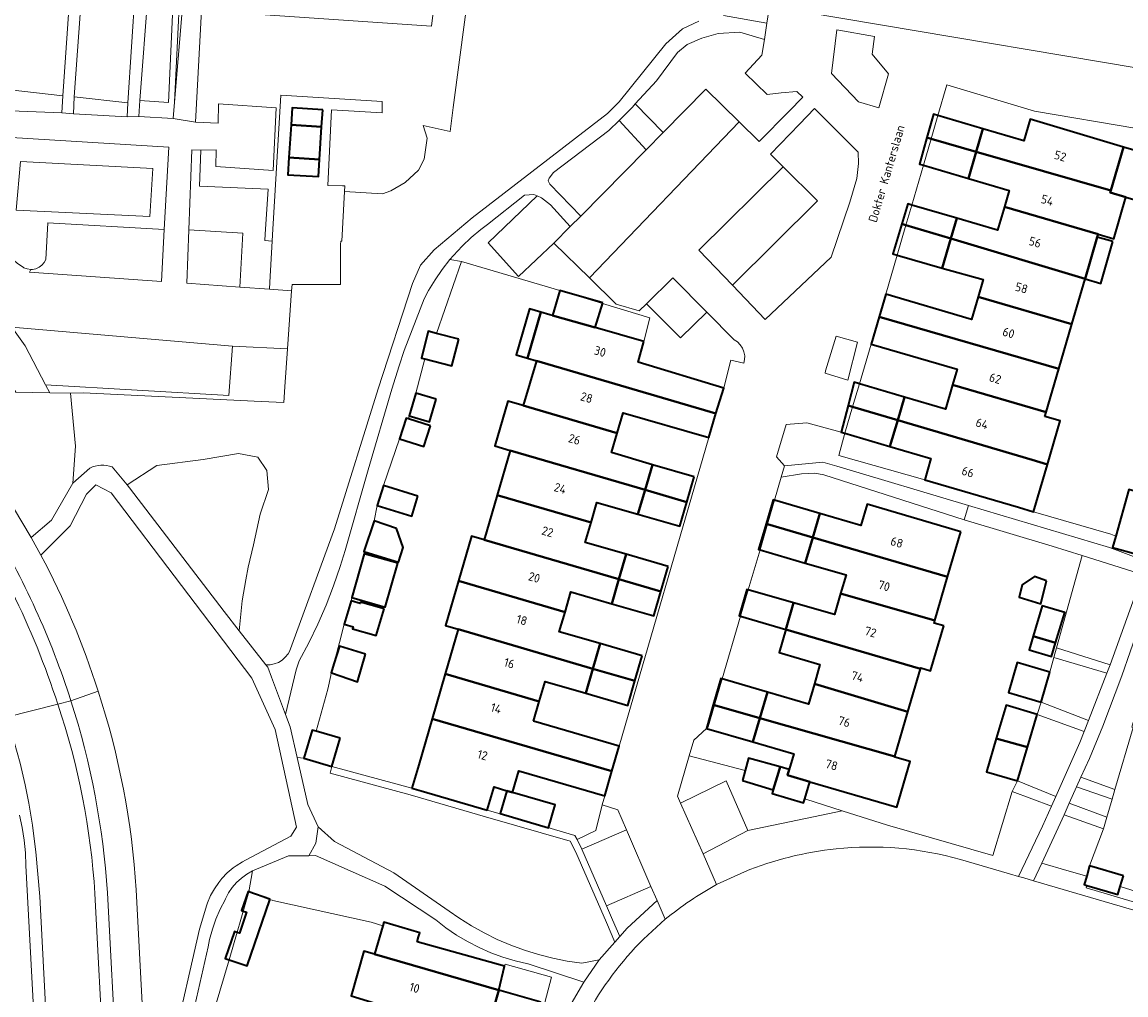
# Model space of a CAD drawing. Header units: metres. Extents: x 178952 to 185583, y 415201 to 419317.
# Tile 24 of 165: x 179744 to 179857, y 418417 to 418517. Entities that reach past the tile are written whole.
import ezdxf
from ezdxf.enums import TextEntityAlignment as Align

# ---------------------------------------------------------------- set-up
doc = ezdxf.new("R2010")
doc.units = ezdxf.units.M
for name, color, linetype, lineweight in [('B-XX-GR-BEPLANTING_CULTUUR_BODEMBEDEKKER-GV', 253, 'Continuous', 18), ('B-XX-GR-BEPLANTING_CULTUUR_BOSPLANTSOEN-GV', 253, 'Continuous', 18), ('B-XX-GR-BEPLANTING_CULTUUR_HEESTERS-GV', 253, 'Continuous', 18), ('B-XX-GR-BOUWLAND_BRAAKLIGGEND-GV', 253, 'Continuous', 13), ('B-XX-GR-HAAG-G', 253, 'GR-HAAG1', 13), ('B-XX-GR-HAAG-GV', 253, 'Continuous', 13), ('B-XX-OG-BEBOUWING-GV', 252, 'Continuous', 35), ('B-XX-OG-BEBOUWING-T18', 252, 'Continuous', 18), ('B-XX-OG-BEBOUWING_SCHUUR-GV', 252, 'Continuous', 35), ('B-XX-OG-TERREIN_CULTUURSCHEIDING-GV', 253, 'Continuous', 18), ('B-XX-OG-TOPOGRAFIE-T18', 253, 'Continuous', 18), ('B-XX-OG-WEG-GV', 253, 'Continuous', 18), ('B-XX-VH-VERHARDING_BETONSTRAATSTEEN-GV', 251, 'Continuous', 18)]:
    doc.layers.add(name, color=color, linetype=linetype, lineweight=lineweight)
doc.styles.add('NLCS-ISO-M-T18', font='NLCS-ISO.ttf', dxfattribs={"height": 1.8})
doc.linetypes.add('GR-HAAG1', pattern='A,6,[176,NLCS.SHX,S=0.125,R=0,X=0,Y=0],-2', length=8)

msp = doc.modelspace()

# ---------------------------------------------------------------- linework, layer by layer
at = {"layer": 'B-XX-GR-BEPLANTING_CULTUUR_BODEMBEDEKKER-GV'}
for points in [[(179759.368, 418509.176), (179759.902, 418519.731), (179759.251, 418519.731), (179758.742, 418509.142), (179755.798, 418509.372), (179755.715, 418507.712), (179759.227, 418507.502)], [(179831.263, 418514.15), (179831.523, 418515.948), (179827.621, 418516.658), (179827.077, 418512.146), (179829.863, 418509.231), (179831.94, 418508.607), (179832.966, 418512.116)], [(179747.868, 418509.858), (179742.436, 418510.448), (179742.473, 418508.302), (179747.779, 418508.081)], [(179754.57, 418509.131), (179749.053, 418509.73), (179748.967, 418508.006), (179754.498, 418507.697)], [(179827.827, 418472.811), (179828.443, 418475.082), (179824.53, 418476.15), (179822.41, 418475.99), (179821.42, 418472.66), (179822.25, 418471.74), (179826.171, 418472.111), (179827.625, 418471.705), (179841.191, 418467.648), (179855.715, 418463.304), (179859.033, 418462.098), (179859.427, 418461.994), (179859.577, 418461.984), (179864.307, 418475.695), (179862.486, 418476.16), (179860.205, 418468.587), (179858.537, 418462.615), (179856.038, 418463.313), (179856.368, 418464.493), (179855.85, 418464.683), (179847.889, 418467.005), (179846.34, 418467.46), (179836.68, 418470.3)], [(179856.835, 418428.406), (179856.597, 418427.584), (179853.385, 418428.515), (179853.123, 418428.591), (179853.38, 418429.476), (179851.341, 418430.041), (179848.738, 418430.81), (179847.895, 418428.991), (179887.833, 418417.318), (179888.374, 418419.267), (179892.402, 418418.252), (179892.88, 418419.8), (179891.54, 418421.88), (179887.19, 418423.18), (179886.55, 418421.19), (179884.98, 418421.69), (179884.354, 418419.794)], [(179803.89, 418426.421), (179804.52, 418424.971), (179805.262, 418423.257), (179806.03, 418424.12), (179809.106, 418426.963), (179808.476, 418428.413)]]:
    msp.add_lwpolyline(points, close=True, dxfattribs=at)
at = {"layer": 'B-XX-GR-BEPLANTING_CULTUUR_BOSPLANTSOEN-GV'}
for points in [[(179789.9, 418522.379), (179788.093, 418508.643), (179787.766, 418506.16), (179784.987, 418506.783), (179785.423, 418505.477), (179785.106, 418503.305), (179784.523, 418502.194), (179783.143, 418500.919), (179781.674, 418500.074), (179780.821, 418499.747), (179776.888, 418500.003), (179776.604, 418494.865), (179776.503, 418494.874), (179776.492, 418494.543), (179776.479, 418490.423), (179772.143, 418490.423), (179771.486, 418490.423), (179771.44, 418489.768), (179771.023, 418483.777), (179770.751, 418479.867), (179770.639, 418478.254), (179768.308, 418478.365), (179749.96, 418479.24), (179748.66, 418479.23), (179749.18, 418473.75), (179748.89, 418469.96), (179750.658, 418471.499)], [(179815.941, 418518.109), (179820.417, 418517.317), (179820.69, 418519.071)], [(179752.959, 418471.631), (179754.482, 418469.781), (179757.571, 418471.774), (179762.346, 418472.39), (179765.966, 418473.006), (179767.968, 418472.621), (179768.893, 418471.235), (179769.047, 418469.309), (179768.2, 418466.768), (179767.506, 418463.61), (179766.967, 418461.299), (179766.736, 418459.99), (179766.351, 418457.834), (179766.041, 418454.729), (179768.773, 418451.244), (179769.219, 418451.246), (179769.659, 418451.327), (179770.077, 418451.485), (179770.46, 418451.714), (179770.796, 418452.008), (179771.074, 418452.358), (179771.214, 418452.597), (179775.853, 418465.246), (179780.366, 418479.651), (179783.915, 418490.525), (179784.736, 418492.419), (179786.118, 418493.969), (179790.065, 418497.281), (179804.003, 418508.01), (179805.188, 418509.238), (179810.021, 418515.201), (179811.72, 418516.744), (179813.395, 418517.528)]]:
    msp.add_lwpolyline(points, dxfattribs=at)
for points in [[(179807.986, 418504.299), (179805.18, 418507.317), (179804.126, 418506.265), (179798.447, 418501.939), (179797.995, 418501.365), (179797.886, 418501.079), (179798.047, 418500.748), (179801.233, 418497.459)], [(179800.162, 418496.374), (179798.137, 418498.601), (179797.207, 418499.338), (179796.743, 418499.539), (179791.695, 418494.701), (179794.826, 418491.236), (179798.47, 418494.66)], [(179780.272, 418467.628), (179780.91, 418469.69), (179782.572, 418474.505), (179783.251, 418476.635), (179783.477, 418476.563), (179783.566, 418476.873), (179784.247, 418479.215), (179785.173, 418482.74), (179784.816, 418482.832), (179785.526, 418485.597), (179786.374, 418485.379), (179788.933, 418492.767), (179787.754, 418492.975), (179786.959, 418491.955), (179786.229, 418490.888), (179785.566, 418489.777), (179785.118, 418488.926), (179783.026, 418483.598), (179782.514, 418482.033), (179781.787, 418479.626), (179779.336, 418471.332), (179776.962, 418463.016), (179776.457, 418461.378), (179775.761, 418459.368), (179774.99, 418457.385), (179774.145, 418455.433), (179773.227, 418453.515), (179772.238, 418451.632), (179771.9, 418450.706), (179770.803, 418446.13), (179771.28, 418444.86), (179772.011, 418441.689), (179772.709, 418441.608), (179773.559, 418444.509), (179773.96, 418444.392), (179775.168, 418448.742), (179775.497, 418450.128), (179775.521, 418450.41), (179775.81, 418451.338), (179776.379, 418453.536), (179776.874, 418455.423), (179777.566, 418457.81), (179777.647, 418458.153), (179778.926, 418462.678), (179778.89, 418462.897), (179779.94, 418466.069)], [(179748.66, 418479.23), (179746.529, 418479.264), (179743.023, 418479.32), (179738.752, 418486.304), (179738.596, 418486.212), (179737.742, 418485.145), (179737.284, 418484.254), (179736.909, 418483.357), (179736.995, 418481.679), (179739.736, 418476.747), (179739.915, 418475.885), (179739.616, 418474.157), (179739.288, 418473.065), (179742.8, 418467.42), (179744.608, 418464.365), (179746.7, 418466.14), (179748.89, 418469.96), (179749.18, 418473.75)], [(179743.991, 418484.108), (179742.619, 418486.029), (179742.451, 418486.264), (179739.678, 418486.572), (179738.752, 418486.304), (179743.023, 418479.32), (179746.529, 418479.264), (179746.098, 418480.086)]]:
    msp.add_lwpolyline(points, close=True, dxfattribs=at)
at = {"layer": 'B-XX-GR-BEPLANTING_CULTUUR_BOSPLANTSOEN-GV', "extrusion": (0, 0, -1)}
msp.add_arc((-179751.973, 418468.695), 3.097, 64.87496, 108.55854, dxfattribs=at)
at = {"layer": 'B-XX-GR-BEPLANTING_CULTUUR_HEESTERS-GV'}
for points in [[(179806.851, 418509.014), (179809.732, 418506.067), (179814.14, 418510.531), (179817.579, 418507.155), (179819.63, 418505.141), (179822.673, 418508.238), (179824.12, 418509.711), (179823.52, 418510.301), (179821.895, 418510.137), (179820.45, 418509.991), (179818.19, 418512.181), (179819.91, 418514.051), (179820.159, 418515.656), (179817.631, 418516.396), (179815.401, 418516.273), (179813.71, 418515.787), (179812.194, 418515.137), (179811.213, 418514.313), (179809.035, 418511.396)], [(179816.861, 418490.328), (179820.246, 418486.813), (179827.049, 418493.224), (179828.974, 418498.907), (179829.689, 418501.323), (179829.865, 418502.871), (179829.822, 418504.027), (179827.2, 418506.653), (179825.311, 418508.545), (179823.769, 418506.942), (179820.775, 418503.83), (179822.084, 418502.537), (179825.642, 418499.023)], [(179802.126, 418491.095), (179798.47, 418494.66), (179794.826, 418491.236), (179791.695, 418494.701), (179796.743, 418499.539), (179796.413, 418499.682), (179795.459, 418499.616), (179791.646, 418496.604), (179790.943, 418496.076), (179789.95, 418495.247), (179789.01, 418494.358), (179788.128, 418493.413), (179787.754, 418492.975), (179788.933, 418492.767), (179799.084, 418489.796), (179803.478, 418488.438), (179808.366, 418486.971), (179807.75, 418484.54), (179807.16, 418482.41), (179815.97, 418479.74), (179816.29, 418481.01), (179816.699, 418482.606), (179818.047, 418482.294), (179818.125, 418482.668), (179818.131, 418483.073), (179818.058, 418483.472), (179817.908, 418483.848), (179817.674, 418484.202), (179817.388, 418484.489), (179817.052, 418484.714), (179814.24, 418487.56), (179811.52, 418484.92), (179808.02, 418488.42), (179807.25, 418487.69), (179804.89, 418488.4)], [(179829.755, 418484.481), (179827.568, 418485.092), (179826.47, 418481.505), (179826.409, 418481.262), (179828.749, 418480.556)], [(179855.459, 418450.368), (179849.997, 418451.99), (179849.581, 418450.487), (179848.68, 418447.401), (179853.566, 418445.51)], [(179852.677, 418443.228), (179853.125, 418444.378), (179848.281, 418446.129), (179847.282, 418442.756), (179846.251, 418439.272), (179850.191, 418437.665)], [(179811.524, 418436.97), (179816.221, 418439.296), (179818.448, 418434.181), (179825.233, 418435.589), (179828.172, 418436.199), (179824.434, 418437.38), (179824.32, 418437.413), (179824.2, 418437.016), (179820.966, 418437.991), (179821.075, 418438.353), (179817.897, 418439.311), (179818.179, 418440.334), (179812.418, 418441.875), (179811.2, 418437.7)], [(179855.985, 418437.382), (179852.336, 418438.659), (179851.579, 418436.976), (179855.445, 418435.544)], [(179855.093, 418434.345), (179851.038, 418435.772), (179848.738, 418430.81), (179851.341, 418430.041), (179853.38, 418429.476), (179853.68, 418430.512)]]:
    msp.add_lwpolyline(points, close=True, dxfattribs=at)
for points in [[(179858.695, 418460.671), (179852.907, 418462.491), (179850.272, 418452.98), (179855.787, 418451.237), (179858.918, 418459.914)], [(179860.293, 418459.301), (179858.721, 418455.032), (179857.002, 418450.107), (179855.028, 418444.912), (179853.658, 418441.599), (179852.785, 418439.657), (179856.279, 418438.387), (179858.156, 418444.778), (179858.024, 418444.815), (179859.328, 418449.436)], [(179840.366, 418431.191), (179845.408, 418429.717), (179846.346, 418429.443), (179848.829, 418434.617), (179849.746, 418436.669), (179845.711, 418438.174), (179843.695, 418431.584), (179832.857, 418434.72)], [(179832.857, 418434.72), (179828.172, 418436.199), (179825.233, 418435.589), (179818.448, 418434.181), (179813.836, 418431.756), (179815.24, 418428.59), (179818.105, 418429.917)], [(179800, 418415.89), (179801.55, 418418.54), (179795.82, 418420.419), (179795.77, 418420.429), (179794.481, 418420.736), (179793.214, 418421.121), (179791.972, 418421.581), (179790.76, 418422.115), (179789.583, 418422.721), (179788.444, 418423.398), (179787.349, 418424.141), (179786.3, 418424.95), (179781.06, 418428.44), (179773.9, 418431.58), (179773.221, 418431.573), (179771.14, 418431.55), (179767.43, 418430), (179767.019, 418427.852), (179769.186, 418427.041), (179769.446, 418426.974), (179769.504, 418426.959), (179779.634, 418424.731), (179780.831, 418424.355), (179780.938, 418424.727), (179784.643, 418423.632), (179784.518, 418423.198), (179784.378, 418422.712), (179793.384, 418420.179), (179793.436, 418420.4), (179798.219, 418419.066), (179797.53, 418416.44)], [(179762.234, 418411.507), (179765.015, 418420.851), (179767.019, 418427.852), (179767.43, 418430), (179766.834, 418429.67), (179766.281, 418429.272), (179765.779, 418428.812), (179765.334, 418428.296), (179764.952, 418427.732), (179764.639, 418427.127), (179764.601, 418427.039), (179764.089, 418426.059), (179763.649, 418425.045), (179763.284, 418424.001), (179762.996, 418422.934), (179762.844, 418422.198), (179761.285, 418415.4)]]:
    msp.add_lwpolyline(points, dxfattribs=at)
at = {"layer": 'B-XX-GR-BEPLANTING_CULTUUR_HEESTERS-GV', "extrusion": (0, 0, -1)}
for centre, radius, start, end in [((-179831.103, 418398.114), 34.349, 84.07567, 105.6441), ((-179831.062, 418398.174), 34.285, 67.79577, 84.13459)]:
    msp.add_arc(centre, radius, start, end, dxfattribs=at)
at = {"layer": 'B-XX-GR-BOUWLAND_BRAAKLIGGEND-GV'}
for points in [[(179757.148, 418502.349), (179743.516, 418503.081), (179743.054, 418498.075), (179756.84, 418497.42)], [(179768.2, 418466.768), (179769.047, 418469.309), (179768.893, 418471.235), (179767.968, 418472.621), (179765.966, 418473.006), (179762.346, 418472.39), (179757.571, 418471.774), (179754.482, 418469.781), (179754.73, 418469.48), (179764.48, 418456.72), (179766.041, 418454.729), (179766.351, 418457.834), (179766.736, 418459.99), (179766.967, 418461.299), (179767.506, 418463.61)]]:
    msp.add_lwpolyline(points, close=True, dxfattribs=at)
at = {"layer": 'B-XX-GR-HAAG-G'}
msp.add_lwpolyline([(179886.733, 418418.353), (179853.316, 418428.265), (179853.385, 418428.515)], dxfattribs=at)
at = {"layer": 'B-XX-GR-HAAG-GV'}
msp.add_lwpolyline([(179775.414, 418440.087), (179783.648, 418437.847), (179791.413, 418435.577), (179800.155, 418433.062), (179800.731, 418431.937), (179803.878, 418424.693), (179804.749, 418422.68), (179805.262, 418423.257), (179804.52, 418424.971), (179803.89, 418426.421), (179801.364, 418432.236), (179800.853, 418433.235), (179800.64, 418433.651), (179796.097, 418434.986), (179791.608, 418436.249), (179784.784, 418438.244), (179783.838, 418438.521), (179775.598, 418440.762)], close=True, dxfattribs=at)
at = {"layer": 'B-XX-OG-BEBOUWING-GV'}
for points in [[(179774.648, 418508.409), (179771.493, 418508.607), (179771.382, 418506.844), (179774.537, 418506.645)], [(179842.68, 418506.451), (179838.036, 418507.827), (179837.577, 418507.963), (179836.904, 418505.546), (179837.337, 418505.421), (179841.985, 418504.084)], [(179774.537, 418506.645), (179771.382, 418506.844), (179771.171, 418503.484), (179774.326, 418503.286)], [(179857.18, 418504.571), (179847.54, 418507.431), (179846.9, 418505.201), (179842.68, 418506.451), (179841.985, 418504.084), (179855.871, 418500.089)], [(179841.985, 418504.084), (179837.337, 418505.421), (179836.904, 418505.546), (179836.144, 418502.821), (179836.547, 418502.703), (179841.18, 418501.341)], [(179860.35, 418503.63), (179857.18, 418504.571), (179855.871, 418500.089), (179855.81, 418499.88), (179857.415, 418499.411), (179858.937, 418498.966)], [(179774.326, 418503.286), (179771.171, 418503.484), (179771.06, 418501.721), (179774.216, 418501.522)], [(179855.81, 418499.88), (179855.871, 418500.089), (179841.985, 418504.084), (179841.18, 418501.341), (179845.4, 418500.101), (179844.905, 418498.41), (179854.556, 418495.585), (179856.16, 418495.115), (179857.415, 418499.411)], [(179839.98, 418497.23), (179835.348, 418498.58), (179834.927, 418498.703), (179834.319, 418496.648), (179834.749, 418496.519), (179839.37, 418495.133)], [(179854.556, 418495.585), (179844.905, 418498.41), (179844.2, 418496), (179839.98, 418497.23), (179839.37, 418495.133), (179853.211, 418490.981), (179854.47, 418495.293)], [(179839.37, 418495.133), (179834.749, 418496.519), (179834.319, 418496.648), (179833.405, 418493.556), (179833.851, 418493.429), (179838.49, 418492.11)], [(179856.075, 418494.824), (179854.47, 418495.293), (179853.211, 418490.981), (179854.815, 418490.512)], [(179853.211, 418490.981), (179839.37, 418495.133), (179838.49, 418492.11), (179842.71, 418490.91), (179842.196, 418489.153), (179851.853, 418486.334)], [(179803.502, 418488.516), (179799.084, 418489.796), (179798.337, 418487.218), (179802.717, 418485.972)], [(179842.196, 418489.153), (179841.51, 418486.81), (179832.68, 418489.4), (179832.005, 418487.091), (179850.506, 418481.721), (179851.853, 418486.334)], [(179797.126, 418487.57), (179795.967, 418487.909), (179794.576, 418483.15), (179795.751, 418482.807)], [(179807.75, 418484.54), (179802.717, 418485.972), (179798.337, 418487.218), (179798.05, 418487.3), (179797.126, 418487.57), (179795.751, 418482.807), (179796.663, 418482.54), (179815.173, 418477.128), (179815.97, 418479.74), (179807.16, 418482.41)], [(179832.005, 418487.091), (179831.18, 418484.27), (179840.01, 418481.68), (179839.544, 418480.087), (179849.203, 418477.26), (179850.506, 418481.721)], [(179796.663, 418482.54), (179795.321, 418477.932), (179804.99, 418475.105), (179805.6, 418477.19), (179814.42, 418474.64), (179815.173, 418477.128)], [(179834.598, 418478.818), (179829.962, 418480.181), (179829.409, 418480.343), (179828.784, 418477.945), (179829.254, 418477.806), (179833.897, 418476.435)], [(179849.076, 418476.825), (179849.203, 418477.26), (179839.544, 418480.087), (179838.81, 418477.58), (179834.598, 418478.818), (179833.897, 418476.435), (179847.765, 418472.34), (179849.322, 418471.88), (179850.64, 418476.365)], [(179786.33, 418478.609), (179784.247, 418479.215), (179783.566, 418476.873), (179785.649, 418476.267)], [(179804.99, 418475.105), (179795.321, 418477.932), (179793.738, 418478.395), (179792.391, 418473.787), (179793.979, 418473.323), (179807.861, 418469.264), (179808.62, 418471.85), (179804.4, 418473.09)], [(179833.897, 418476.435), (179829.254, 418477.806), (179828.784, 418477.945), (179828.067, 418475.192), (179828.443, 418475.082), (179833.09, 418473.72)], [(179849.322, 418471.88), (179847.765, 418472.34), (179833.897, 418476.435), (179833.099, 418473.722), (179837.32, 418472.48), (179836.68, 418470.3), (179846.34, 418467.46), (179847.889, 418467.005), (179847.89, 418467.007)], [(179807.861, 418469.264), (179793.979, 418473.323), (179792.638, 418468.721), (179802.303, 418465.892), (179802.9, 418467.95), (179807.12, 418466.74)], [(179812.937, 418470.581), (179808.62, 418471.85), (179807.861, 418469.264), (179812.18, 418468.001)], [(179812.18, 418468.001), (179807.861, 418469.264), (179807.12, 418466.74), (179811.446, 418465.5)], [(179802.303, 418465.892), (179792.638, 418468.721), (179791.294, 418464.106), (179805.177, 418460.047), (179805.93, 418462.62), (179801.71, 418463.85)], [(179825.88, 418466.83), (179821.214, 418468.202), (179821.083, 418468.24), (179820.35, 418465.76), (179820.487, 418465.72), (179825.149, 418464.358)], [(179840.4, 418464.93), (179830.74, 418467.78), (179830.1, 418465.59), (179825.88, 418466.83), (179825.149, 418464.358), (179839.042, 418460.3)], [(179825.149, 418464.358), (179820.487, 418465.72), (179820.35, 418465.76), (179819.568, 418463.112), (179819.711, 418463.071), (179824.37, 418461.72)], [(179791.294, 418464.106), (179789.994, 418464.486), (179788.647, 418459.88), (179799.618, 418456.672), (179800.22, 418458.75), (179804.44, 418457.53), (179805.177, 418460.047)], [(179839.042, 418460.3), (179825.149, 418464.358), (179824.37, 418461.72), (179828.58, 418460.5), (179828.021, 418458.573), (179837.725, 418455.807)], [(179810.25, 418461.361), (179805.93, 418462.62), (179805.177, 418460.047), (179809.496, 418458.784)], [(179809.496, 418458.784), (179805.177, 418460.047), (179804.44, 418457.53), (179808.763, 418456.28)], [(179799.618, 418456.672), (179788.647, 418459.88), (179787.302, 418455.278), (179788.611, 418454.895), (179802.495, 418450.831), (179803.25, 418453.42), (179799.03, 418454.64)], [(179823.16, 418457.62), (179818.507, 418458.962), (179818.356, 418459.006), (179817.565, 418456.284), (179817.71, 418456.241), (179822.363, 418454.877)], [(179838.644, 418455.246), (179837.646, 418455.539), (179837.725, 418455.807), (179828.021, 418458.573), (179827.39, 418456.4), (179823.16, 418457.62), (179822.363, 418454.877), (179836.257, 418450.804), (179836.291, 418450.921), (179837.29, 418450.628)], [(179802.495, 418450.831), (179788.611, 418454.895), (179787.271, 418450.294), (179796.953, 418447.456), (179797.56, 418449.53), (179801.76, 418448.31)], [(179836.257, 418450.804), (179822.363, 418454.877), (179821.67, 418452.49), (179825.89, 418451.27), (179825.31, 418449.288), (179834.96, 418446.381)], [(179807.573, 418452.17), (179803.25, 418453.42), (179802.495, 418450.831), (179806.814, 418449.567)], [(179847.856, 418454.177), (179847.438, 418452.778), (179849.755, 418452.086), (179850.173, 418453.485)], [(179796.36, 418445.43), (179796.953, 418447.456), (179787.271, 418450.294), (179785.927, 418445.682), (179804.444, 418440.268), (179805.2, 418442.86)], [(179806.814, 418449.567), (179802.495, 418450.831), (179801.76, 418448.31), (179806.081, 418447.055)], [(179820.47, 418448.41), (179815.817, 418449.778), (179815.673, 418449.82), (179814.878, 418447.106), (179815.022, 418447.065), (179819.688, 418445.742)], [(179834.96, 418446.381), (179825.31, 418449.288), (179824.69, 418447.17), (179820.47, 418448.41), (179819.688, 418445.742), (179833.614, 418441.793)], [(179819.688, 418445.742), (179815.022, 418447.065), (179814.878, 418447.106), (179814.208, 418444.69), (179818.97, 418443.29)], [(179783.838, 418438.521), (179784.784, 418438.244), (179791.608, 418436.249), (179792.31, 418438.648), (179793.624, 418438.264), (179794.22, 418438.09), (179794.87, 418440.32), (179803.71, 418437.75), (179804.444, 418440.268), (179785.927, 418445.682), (179784.54, 418440.92)], [(179822.723, 418440.452), (179822.55, 418439.86), (179824.855, 418439.188), (179833.809, 418436.574), (179835.184, 418441.26), (179833.595, 418441.727), (179833.614, 418441.793), (179819.688, 418445.742), (179818.97, 418443.29), (179823.19, 418442.05)], [(179824.32, 418437.413), (179824.855, 418439.188), (179822.55, 418439.86), (179822.723, 418440.452), (179821.787, 418440.716), (179821.609, 418440.127), (179821.075, 418438.353), (179820.966, 418437.991), (179824.2, 418437.016)], [(179794.22, 418438.09), (179793.624, 418438.264), (179792.936, 418435.903), (179797.91, 418434.453), (179798.598, 418436.814)], [(179769.186, 418427.041), (179769.207, 418427.104), (179767.019, 418427.852), (179766.957, 418427.873), (179766.288, 418425.917), (179766.455, 418425.86), (179766.811, 418425.738), (179766.071, 418423.575), (179765.805, 418423.666), (179765.548, 418423.754), (179764.604, 418420.992), (179765.015, 418420.851), (179766.854, 418420.223)], [(179792.8, 418417.72), (179779.983, 418421.418), (179778.9, 418421.73), (179777.572, 418417.142), (179787.218, 418414.174), (179787.8, 418416.2), (179792.01, 418414.98)], [(179797.124, 418416.473), (179792.8, 418417.72), (179792.01, 418414.98), (179796.332, 418413.727)]]:
    msp.add_lwpolyline(points, close=True, dxfattribs=at)
at = {"layer": 'B-XX-OG-BEBOUWING_SCHUUR-GV'}
for points in [[(179788.674, 418484.788), (179786.374, 418485.379), (179785.526, 418485.597), (179784.816, 418482.832), (179785.173, 418482.74), (179787.964, 418482.024)], [(179785.751, 418475.838), (179783.477, 418476.563), (179783.251, 418476.635), (179782.572, 418474.505), (179785.072, 418473.708)], [(179784.456, 418468.593), (179780.91, 418469.69), (179780.272, 418467.628), (179783.818, 418466.531)], [(179860.205, 418468.587), (179857.706, 418469.285), (179856.368, 418464.493), (179856.038, 418463.313), (179858.537, 418462.615)], [(179782.237, 418465.277), (179779.94, 418466.069), (179778.89, 418462.897), (179782.45, 418461.798), (179782.95, 418463.324)], [(179782.379, 418461.702), (179778.926, 418462.678), (179777.647, 418458.153), (179781.1, 418457.177)], [(179849.227, 418459.888), (179847.991, 418460.341), (179846.734, 418459.464), (179846.404, 418458.193), (179848.641, 418457.505)], [(179780.964, 418456.985), (179778.552, 418457.684), (179778.509, 418457.537), (179777.566, 418457.81), (179776.874, 418455.423), (179777.773, 418455.163), (179777.712, 418454.954), (179780.169, 418454.242)], [(179847.856, 418454.177), (179850.173, 418453.485), (179851.109, 418456.619), (179848.792, 418457.311)], [(179779.054, 418452.333), (179776.371, 418453.138), (179775.81, 418451.338), (179775.521, 418450.41), (179775.566, 418450.395), (179778.249, 418449.471)], [(179849.581, 418450.487), (179848.08, 418450.925), (179846.211, 418451.471), (179845.31, 418448.385), (179847.179, 418447.839), (179848.68, 418447.401)], [(179848.281, 418446.129), (179845.079, 418447.076), (179844.061, 418443.639), (179847.282, 418442.756)], [(179776.448, 418443.663), (179773.96, 418444.392), (179773.559, 418444.509), (179772.709, 418441.608), (179775.598, 418440.762)], [(179847.282, 418442.756), (179844.061, 418443.639), (179843.049, 418440.22), (179846.251, 418439.272)], [(179817.897, 418439.311), (179821.075, 418438.353), (179821.609, 418440.127), (179821.787, 418440.716), (179818.537, 418441.634), (179818.179, 418440.334)], [(179857.154, 418429.505), (179853.916, 418430.444), (179853.68, 418430.512), (179853.38, 418429.476), (179853.123, 418428.591), (179853.385, 418428.515), (179856.597, 418427.584), (179856.835, 418428.406)], [(179784.378, 418422.712), (179784.518, 418423.198), (179784.643, 418423.632), (179780.938, 418424.727), (179780.831, 418424.355), (179779.983, 418421.418), (179792.8, 418417.72), (179793.384, 418420.179)]]:
    msp.add_lwpolyline(points, close=True, dxfattribs=at)
at = {"layer": 'B-XX-OG-TERREIN_CULTUURSCHEIDING-GV'}
for points in [[(179791.535, 418563.593), (179785.86, 418517.034), (179762.169, 418518.621), (179761.542, 418507.141), (179763.881, 418507.016), (179763.923, 418509.036), (179769.851, 418508.615), (179769.559, 418502.143), (179763.619, 418502.575), (179763.671, 418504.276), (179762.09, 418504.247), (179761.936, 418500.551), (179769.022, 418500.243), (179768.719, 418495.602), (179768.675, 418494.928), (179769.453, 418494.89), (179769.49, 418495.53), (179770.328, 418509.901), (179780.768, 418509.254), (179780.776, 418508.085), (179775.568, 418508.396), (179775.165, 418500.613), (179776.685, 418500.589), (179776.92, 418500.579), (179776.888, 418500.003), (179780.821, 418499.747), (179781.674, 418500.074), (179783.143, 418500.919), (179784.523, 418502.194), (179785.106, 418503.305), (179785.423, 418505.477), (179784.987, 418506.783), (179787.766, 418506.16), (179788.093, 418508.643), (179789.9, 418522.379)], [(179820.69, 418519.071), (179870.1, 418510.761), (179869.666, 418508.157), (179872.27, 418507.505), (179873.049, 418510.571), (179873.999, 418517.254), (179874.347, 418518.788)], [(179869.09, 418504.701), (179848, 418508.261), (179838.95, 418510.971), (179838.036, 418507.827), (179837.337, 418505.421), (179836.547, 418502.703), (179835.348, 418498.58), (179834.749, 418496.519), (179833.851, 418493.429), (179832.68, 418489.4), (179841.51, 418486.81), (179842.196, 418489.153), (179842.71, 418490.91), (179838.49, 418492.11), (179839.37, 418495.133), (179839.98, 418497.23), (179844.2, 418496), (179844.905, 418498.41), (179845.4, 418500.101), (179841.18, 418501.341), (179841.985, 418504.084), (179842.68, 418506.451), (179846.9, 418505.201), (179847.54, 418507.431), (179857.18, 418504.571), (179855.871, 418500.089), (179855.81, 418499.88), (179857.415, 418499.411), (179856.16, 418495.115), (179854.556, 418495.585), (179854.47, 418495.293), (179853.211, 418490.981), (179851.853, 418486.334), (179850.506, 418481.721), (179849.203, 418477.26), (179849.076, 418476.825), (179850.64, 418476.365), (179849.322, 418471.88), (179847.89, 418467.007), (179847.889, 418467.005), (179855.85, 418464.683), (179856.368, 418464.493), (179856.038, 418463.313), (179858.537, 418462.615)], [(179769.74, 418444.57), (179767.33, 418449.87), (179752.85, 418468.94), (179751.26, 418469.79), (179750.32, 418468.8), (179748.64, 418465.56), (179745.608, 418462.539)], [(179759.234, 418412.139), (179761.95, 418424.013), (179762.702, 418426.52), (179762.776, 418426.73), (179763.093, 418427.466), (179763.482, 418428.166), (179763.938, 418428.825), (179764.26, 418429.217), (179764.817, 418429.793), (179765.429, 418430.31), (179765.715, 418430.518), (179766.394, 418430.943), (179766.7, 418431.104), (179771.36, 418433.57), (179771.96, 418434.5), (179769.74, 418444.57)], [(179858.156, 418444.778), (179856.279, 418438.387), (179855.985, 418437.382), (179855.445, 418435.544), (179855.093, 418434.345), (179853.68, 418430.512), (179853.38, 418429.476), (179853.123, 418428.591), (179853.385, 418428.515), (179856.597, 418427.584), (179856.835, 418428.406), (179884.354, 418419.794)], [(179755.429, 418428.06), (179756.454, 418408.501)], [(179777.572, 418417.142), (179778.9, 418421.73), (179779.983, 418421.418), (179792.8, 418417.72), (179793.384, 418420.179), (179784.378, 418422.712), (179784.518, 418423.198), (179784.643, 418423.632), (179780.938, 418424.727), (179780.831, 418424.355), (179779.634, 418424.731), (179769.504, 418426.959), (179769.446, 418426.974), (179769.186, 418427.041), (179767.019, 418427.852), (179765.015, 418420.851), (179762.234, 418411.507)]]:
    msp.add_lwpolyline(points, dxfattribs=at)
for points in [[(179762.473, 418546.053), (179719.343, 418550.088), (179717.201, 418531.151), (179746.869, 418528.958), (179746.019, 418521.449), (179748.668, 418521.237), (179749.856, 418521.142), (179755.334, 418520.705), (179756.648, 418520.601), (179755.798, 418509.372), (179758.742, 418509.142), (179759.251, 418519.731), (179759.902, 418519.731), (179759.368, 418509.176)], [(179748.668, 418521.237), (179746.019, 418521.449), (179743.073, 418521.684), (179742.436, 418510.448), (179747.868, 418509.858)], [(179755.334, 418520.705), (179749.856, 418521.142), (179749.053, 418509.73), (179754.57, 418509.131)], [(179746.307, 418496.778), (179758.301, 418496.071), (179758.79, 418504.56), (179742.574, 418505.557), (179741.045, 418503.578), (179740.516, 418496.866), (179740.668, 418496.238), (179740.916, 418495.53), (179741.237, 418494.852), (179741.629, 418494.213), (179742.087, 418493.618), (179742.606, 418493.076), (179743.179, 418492.592), (179743.801, 418492.172), (179743.867, 418492.136), (179744.204, 418492.01), (179744.56, 418491.961), (179744.746, 418491.967), (179745.098, 418492.038), (179745.425, 418492.186), (179745.712, 418492.402), (179745.944, 418492.676), (179746.11, 418492.995)], [(179769.022, 418500.243), (179761.936, 418500.551), (179762.09, 418504.247), (179761.166, 418504.286), (179760.858, 418496.045), (179766.407, 418495.713), (179766.096, 418490.147), (179769.164, 418489.929), (179769.207, 418490.666), (179769.453, 418494.89), (179768.675, 418494.928), (179768.719, 418495.602)], [(179743.054, 418498.075), (179743.516, 418503.081), (179757.148, 418502.349), (179756.84, 418497.42)], [(179793.979, 418473.323), (179792.391, 418473.787), (179793.738, 418478.395), (179795.321, 418477.932), (179796.663, 418482.54), (179795.751, 418482.807), (179797.126, 418487.57), (179798.05, 418487.3), (179798.337, 418487.218), (179802.717, 418485.972), (179807.75, 418484.54), (179808.366, 418486.971), (179803.478, 418488.438), (179799.084, 418489.796), (179788.933, 418492.767), (179786.374, 418485.379), (179785.526, 418485.597), (179784.816, 418482.832), (179785.173, 418482.74), (179784.247, 418479.215), (179783.566, 418476.873), (179783.477, 418476.563), (179783.251, 418476.635), (179782.572, 418474.505), (179780.91, 418469.69), (179780.272, 418467.628), (179779.94, 418466.069), (179778.89, 418462.897), (179778.926, 418462.678), (179777.647, 418458.153), (179777.566, 418457.81), (179776.874, 418455.423), (179776.379, 418453.536), (179775.81, 418451.338), (179775.521, 418450.41), (179775.497, 418450.128), (179775.168, 418448.742), (179773.96, 418444.392), (179773.559, 418444.509), (179772.709, 418441.608), (179775.598, 418440.762), (179783.838, 418438.521), (179784.54, 418440.92), (179785.927, 418445.682), (179787.271, 418450.294), (179788.611, 418454.895), (179787.302, 418455.278), (179788.647, 418459.88), (179789.994, 418464.486), (179791.294, 418464.106), (179792.638, 418468.721)], [(179771.023, 418483.777), (179765.346, 418484.052), (179764.984, 418478.978), (179746.098, 418480.086), (179746.529, 418479.264), (179748.66, 418479.23), (179749.96, 418479.24), (179768.308, 418478.365), (179770.639, 418478.254), (179770.751, 418479.867)], [(179834.598, 418478.818), (179838.81, 418477.58), (179839.544, 418480.087), (179840.01, 418481.68), (179831.18, 418484.27), (179829.962, 418480.181), (179829.254, 418477.806), (179828.443, 418475.082), (179827.827, 418472.811), (179836.68, 418470.3), (179837.32, 418472.48), (179833.099, 418473.722), (179833.897, 418476.435)], [(179814.42, 418474.64), (179805.6, 418477.19), (179804.99, 418475.105), (179804.4, 418473.09), (179808.62, 418471.85), (179807.861, 418469.264), (179807.12, 418466.74), (179802.9, 418467.95), (179802.303, 418465.892), (179801.71, 418463.85), (179805.93, 418462.62), (179805.177, 418460.047), (179804.44, 418457.53), (179800.22, 418458.75), (179799.618, 418456.672), (179799.03, 418454.64), (179803.25, 418453.42), (179802.495, 418450.831), (179801.76, 418448.31), (179797.56, 418449.53), (179796.953, 418447.456), (179796.36, 418445.43), (179805.2, 418442.86)], [(179812.418, 418441.875), (179818.179, 418440.334), (179817.897, 418439.311), (179821.075, 418438.353), (179820.966, 418437.991), (179824.2, 418437.016), (179824.32, 418437.413), (179824.434, 418437.38), (179828.172, 418436.199), (179832.857, 418434.72), (179843.695, 418431.584), (179845.711, 418438.174), (179846.251, 418439.272), (179847.282, 418442.756), (179848.281, 418446.129), (179848.68, 418447.401), (179849.581, 418450.487), (179849.997, 418451.99), (179850.272, 418452.98), (179852.907, 418462.491), (179849.832, 418463.458), (179840.755, 418466.171), (179826.3, 418470.791), (179825.346, 418470.973), (179823.983, 418470.895), (179821.901, 418470.547), (179821.214, 418468.202), (179820.487, 418465.72), (179819.711, 418463.071), (179818.507, 418458.962), (179817.71, 418456.241), (179815.817, 418449.778), (179815.022, 418447.065), (179814.37, 418444.84), (179814.208, 418444.69), (179812.88, 418443.46)], [(179822.723, 418440.452), (179823.19, 418442.05), (179818.97, 418443.29), (179819.688, 418445.742), (179820.47, 418448.41), (179824.69, 418447.17), (179825.31, 418449.288), (179825.89, 418451.27), (179821.67, 418452.49), (179822.363, 418454.877), (179823.16, 418457.62), (179827.39, 418456.4), (179828.021, 418458.573), (179828.58, 418460.5), (179824.37, 418461.72), (179825.149, 418464.358), (179825.88, 418466.83), (179830.1, 418465.59), (179830.74, 418467.78), (179840.4, 418464.93), (179839.042, 418460.3), (179837.725, 418455.807), (179837.646, 418455.539), (179838.644, 418455.246), (179837.29, 418450.628), (179836.291, 418450.921), (179836.257, 418450.804), (179834.96, 418446.381), (179833.614, 418441.793), (179833.595, 418441.727), (179835.184, 418441.26), (179833.809, 418436.574), (179824.855, 418439.188), (179822.55, 418439.86)], [(179800.731, 418431.937), (179800.155, 418433.062), (179791.413, 418435.577), (179783.648, 418437.847), (179775.414, 418440.087), (179775.598, 418440.762), (179772.709, 418441.608), (179772.011, 418441.689), (179773.13, 418436.83), (179774.19, 418434.54), (179775.88, 418433.02), (179781.98, 418429.82), (179787.685, 418425.874), (179788.688, 418425.169), (179789.966, 418424.359), (179791.284, 418423.617), (179792.64, 418422.947), (179794.029, 418422.349), (179795.448, 418421.825), (179796.893, 418421.378), (179798.359, 418421.007), (179799.843, 418420.714), (179801.34, 418420.5), (179803.13, 418420.86), (179804.749, 418422.68), (179803.878, 418424.693)], [(179775.414, 418440.087), (179783.648, 418437.847), (179791.413, 418435.577), (179800.155, 418433.062), (179800.731, 418431.937), (179803.878, 418424.693), (179804.749, 418422.68), (179805.262, 418423.257), (179804.52, 418424.971), (179803.89, 418426.421), (179801.364, 418432.236), (179800.853, 418433.235), (179800.64, 418433.651), (179796.097, 418434.986), (179791.608, 418436.249), (179784.784, 418438.244), (179783.838, 418438.521), (179775.598, 418440.762)], [(179791.608, 418436.249), (179796.097, 418434.986), (179800.64, 418433.651), (179800.853, 418433.235), (179802.779, 418434.152), (179803.44, 418436.82), (179803.71, 418437.75), (179794.87, 418440.32), (179794.22, 418438.09), (179793.624, 418438.264), (179792.31, 418438.648)], [(179798.219, 418419.066), (179793.436, 418420.4), (179793.384, 418420.179), (179792.8, 418417.72), (179792.01, 418414.98), (179787.8, 418416.2), (179787.218, 418414.174), (179786.61, 418412.06), (179795.45, 418409.52), (179797.53, 418416.44)]]:
    msp.add_lwpolyline(points, close=True, dxfattribs=at)
at = {"layer": 'B-XX-OG-TERREIN_CULTUURSCHEIDING-GV', "extrusion": (0, 0, -1)}
for centre, radius, start, end in [((-179671.152, 418422.946), 84.328, 151.9973, 162.34088), ((-179673.234, 418422.919), 82.355, 161.88355, 176.42079)]:
    msp.add_arc(centre, radius, start, end, dxfattribs=at)
at = {"layer": 'B-XX-OG-WEG-GV'}
for points in [[(179762.473, 418546.053), (179759.368, 418509.176), (179759.227, 418507.502), (179761.542, 418507.141), (179762.169, 418518.621), (179785.86, 418517.034), (179791.535, 418563.593)], [(179813.395, 418517.528), (179811.72, 418516.744), (179810.021, 418515.201), (179805.188, 418509.238), (179804.003, 418508.01), (179790.065, 418497.281), (179786.118, 418493.969), (179784.736, 418492.419), (179783.915, 418490.525), (179780.366, 418479.651), (179775.853, 418465.246), (179771.214, 418452.597), (179771.074, 418452.358), (179770.796, 418452.008), (179770.46, 418451.714), (179770.077, 418451.485), (179769.659, 418451.327), (179769.219, 418451.246), (179768.773, 418451.244), (179768.98, 418450.98), (179769.363, 418449.96), (179770.803, 418446.13), (179771.9, 418450.706), (179772.238, 418451.632), (179773.227, 418453.515), (179774.145, 418455.433), (179774.99, 418457.385), (179775.761, 418459.368), (179776.457, 418461.378), (179776.962, 418463.016), (179779.336, 418471.332), (179781.787, 418479.626), (179782.514, 418482.033), (179783.026, 418483.598), (179785.118, 418488.926), (179785.566, 418489.777), (179786.229, 418490.888), (179786.959, 418491.955), (179787.754, 418492.975), (179788.128, 418493.413), (179789.01, 418494.358), (179789.95, 418495.247), (179790.943, 418496.076), (179791.646, 418496.604), (179795.459, 418499.616), (179796.413, 418499.682), (179796.743, 418499.539), (179797.207, 418499.338), (179798.137, 418498.601), (179800.162, 418496.374), (179801.233, 418497.459), (179798.047, 418500.748), (179797.886, 418501.079), (179797.995, 418501.365), (179798.447, 418501.939), (179804.126, 418506.265), (179805.18, 418507.317), (179806.558, 418508.694), (179806.851, 418509.014), (179809.035, 418511.396), (179811.213, 418514.313), (179812.194, 418515.137), (179813.71, 418515.787), (179815.401, 418516.273), (179817.631, 418516.396), (179820.159, 418515.656), (179820.417, 418517.317), (179815.941, 418518.109)], [(179870.1, 418510.761), (179820.69, 418519.071), (179820.417, 418517.317), (179820.159, 418515.656), (179819.91, 418514.051), (179818.19, 418512.181), (179820.45, 418509.991), (179821.895, 418510.137), (179823.52, 418510.301), (179824.12, 418509.711), (179822.673, 418508.238), (179819.63, 418505.141), (179817.579, 418507.155), (179802.126, 418491.095), (179804.89, 418488.4), (179807.25, 418487.69), (179808.02, 418488.42)], [(179815.24, 418428.59), (179813.836, 418431.756), (179811.524, 418436.97), (179811.2, 418437.7), (179812.418, 418441.875), (179812.88, 418443.46), (179814.208, 418444.69), (179814.37, 418444.84), (179815.022, 418447.065), (179815.817, 418449.778), (179817.71, 418456.241), (179818.507, 418458.962), (179819.711, 418463.071), (179820.487, 418465.72), (179821.214, 418468.202), (179821.901, 418470.547), (179822.25, 418471.74), (179821.42, 418472.66), (179822.41, 418475.99), (179824.53, 418476.15), (179828.443, 418475.082), (179829.254, 418477.806), (179829.962, 418480.181), (179831.18, 418484.27), (179832.005, 418487.091), (179832.68, 418489.4), (179833.851, 418493.429), (179834.749, 418496.519), (179835.348, 418498.58), (179836.547, 418502.703), (179837.337, 418505.421), (179838.036, 418507.827), (179838.95, 418510.971), (179848, 418508.261), (179869.09, 418504.701)], [(179742.619, 418486.029), (179765.346, 418484.052), (179771.023, 418483.777), (179771.44, 418489.768), (179769.164, 418489.929), (179766.096, 418490.147), (179760.651, 418490.534), (179760.858, 418496.045), (179761.166, 418504.286), (179762.09, 418504.247), (179763.671, 418504.276), (179763.619, 418502.575), (179769.559, 418502.143), (179769.851, 418508.615), (179763.923, 418509.036), (179763.881, 418507.016), (179761.542, 418507.141), (179759.227, 418507.502), (179755.715, 418507.712), (179754.498, 418507.697), (179748.967, 418508.006), (179747.779, 418508.081), (179742.473, 418508.302)], [(179808.02, 418488.42), (179810.738, 418491.105), (179814.24, 418487.56), (179817.052, 418484.714), (179817.388, 418484.489), (179817.674, 418484.202), (179817.908, 418483.848), (179818.058, 418483.472), (179818.131, 418483.073), (179818.125, 418482.668), (179818.047, 418482.294), (179816.699, 418482.606), (179816.29, 418481.01), (179815.97, 418479.74), (179815.173, 418477.128), (179814.42, 418474.64), (179805.2, 418442.86), (179804.444, 418440.268), (179803.71, 418437.75), (179803.44, 418436.82), (179805.05, 418436.3), (179805.95, 418434.228), (179808.476, 418428.413), (179809.106, 418426.963), (179809.947, 418425.017)], [(179745.608, 418462.539), (179744.608, 418464.365), (179742.8, 418467.42), (179739.288, 418473.065), (179728.674, 418490.125)], [(179750.658, 418471.499), (179748.89, 418469.96), (179746.7, 418466.14), (179744.608, 418464.365), (179745.608, 418462.539), (179748.64, 418465.56), (179750.32, 418468.8), (179751.26, 418469.79), (179752.85, 418468.94), (179767.33, 418449.87), (179769.74, 418444.57), (179771.96, 418434.5), (179771.36, 418433.57), (179766.7, 418431.104), (179766.394, 418430.943), (179765.715, 418430.518), (179765.429, 418430.31), (179764.817, 418429.793), (179764.26, 418429.217), (179763.938, 418428.825), (179763.482, 418428.166), (179763.093, 418427.466), (179762.776, 418426.73), (179762.702, 418426.52), (179761.95, 418424.013), (179759.234, 418412.139)], [(179761.285, 418415.4), (179762.844, 418422.198), (179762.996, 418422.934), (179763.284, 418424.001), (179763.649, 418425.045), (179764.089, 418426.059), (179764.601, 418427.039), (179764.639, 418427.127), (179764.952, 418427.732), (179765.334, 418428.296), (179765.779, 418428.812), (179766.281, 418429.272), (179766.834, 418429.67), (179767.43, 418430), (179771.14, 418431.55), (179773.221, 418431.573), (179773.925, 418432.858), (179774.19, 418434.54), (179773.13, 418436.83), (179772.011, 418441.689), (179771.28, 418444.86), (179770.803, 418446.13), (179769.363, 418449.96), (179768.98, 418450.98), (179768.773, 418451.244), (179766.041, 418454.729), (179764.48, 418456.72), (179754.73, 418469.48), (179754.482, 418469.781), (179752.959, 418471.631)], [(179859.033, 418462.098), (179855.715, 418463.304), (179841.191, 418467.648), (179840.755, 418466.171), (179849.832, 418463.458), (179852.907, 418462.491), (179858.695, 418460.671)], [(179858.918, 418459.914), (179855.787, 418451.237), (179855.459, 418450.368), (179853.566, 418445.51), (179853.125, 418444.378), (179852.677, 418443.228), (179850.191, 418437.665), (179849.746, 418436.669), (179848.829, 418434.617), (179846.346, 418429.443), (179846.905, 418429.28), (179847.895, 418428.991), (179848.738, 418430.81), (179851.038, 418435.772), (179851.579, 418436.976), (179852.336, 418438.659), (179852.785, 418439.657), (179853.658, 418441.599), (179855.028, 418444.912), (179857.002, 418450.107), (179858.721, 418455.032)], [(179747.349, 418447.18), (179748.709, 418447.523)], [(179748.709, 418447.523), (179747.349, 418447.18)], [(179748.709, 418447.523), (179751.507, 418448.527)], [(179751.507, 418448.527), (179748.709, 418447.523)], [(179747.349, 418447.18), (179742.068, 418445.85), (179742.19, 418445.482), (179742.865, 418443.304), (179743.462, 418441.104), (179743.982, 418438.885), (179744.364, 418436.976), (179744.739, 418434.727), (179745.034, 418432.467), (179745.088, 418431.98), (179745.51, 418427.37), (179748.793, 418363.941)], [(179742.068, 418445.85), (179747.349, 418447.18)], [(179748.793, 418363.941), (179745.51, 418427.37), (179745.088, 418431.98), (179745.034, 418432.467), (179744.739, 418434.727), (179744.364, 418436.976), (179743.982, 418438.885), (179743.462, 418441.104)], [(179743.405, 418435.762), (179743.688, 418434.476), (179743.893, 418433.175), (179744.019, 418431.864), (179744.065, 418430.548), (179746.391, 418387.086), (179747.591, 418363.878)], [(179847.895, 418428.991), (179846.905, 418429.28), (179846.346, 418429.443), (179845.408, 418429.717), (179840.366, 418431.191)], [(179754.573, 418364.244), (179754.005, 418374.56), (179753.963, 418374.921), (179751.171, 418427.683)], [(179751.171, 418427.683), (179753.963, 418374.921), (179754.005, 418374.56), (179754.573, 418364.244)], [(179755.878, 418364.312), (179755.391, 418373.031), (179755.46, 418373.02), (179755.26, 418375.02), (179752.469, 418427.756)], [(179752.469, 418427.756), (179755.26, 418375.02), (179755.46, 418373.02)], [(179756.454, 418408.501), (179755.429, 418428.06)], [(179807.721, 418422.986), (179809.947, 418425.017), (179809.106, 418426.963), (179806.03, 418424.12), (179805.262, 418423.257), (179804.749, 418422.68), (179803.13, 418420.86), (179801.55, 418418.54), (179800, 418415.89), (179801.826, 418415.108)]]:
    msp.add_lwpolyline(points, dxfattribs=at)
for points in [[(179749.856, 418521.142), (179748.668, 418521.237), (179747.868, 418509.858), (179747.779, 418508.081), (179748.967, 418508.006), (179749.053, 418509.73)], [(179756.648, 418520.601), (179755.334, 418520.705), (179754.57, 418509.131), (179754.498, 418507.697), (179755.715, 418507.712), (179755.798, 418509.372)], [(179829.863, 418509.231), (179827.077, 418512.146), (179827.621, 418516.658), (179831.523, 418515.948), (179831.263, 418514.15), (179832.966, 418512.116), (179831.94, 418508.607)], [(179817.579, 418507.155), (179814.14, 418510.531), (179809.732, 418506.067), (179807.986, 418504.299), (179801.233, 418497.459), (179800.162, 418496.374), (179798.47, 418494.66), (179802.126, 418491.095)], [(179776.888, 418500.003), (179776.92, 418500.579), (179776.685, 418500.589), (179775.165, 418500.613), (179775.568, 418508.396), (179780.776, 418508.085), (179780.768, 418509.254), (179770.328, 418509.901), (179769.49, 418495.53), (179769.453, 418494.89), (179769.207, 418490.666), (179769.164, 418489.929), (179771.44, 418489.768), (179771.486, 418490.423), (179772.143, 418490.423), (179776.479, 418490.423), (179776.492, 418494.543), (179776.503, 418494.874), (179776.604, 418494.865)], [(179806.851, 418509.014), (179806.558, 418508.694), (179805.18, 418507.317), (179807.986, 418504.299), (179809.732, 418506.067)], [(179771.382, 418506.844), (179771.493, 418508.607), (179774.648, 418508.409), (179774.537, 418506.645)], [(179816.861, 418490.328), (179813.392, 418493.93), (179822.084, 418502.537), (179820.775, 418503.83), (179823.769, 418506.942), (179825.311, 418508.545), (179827.2, 418506.653), (179829.822, 418504.027), (179829.865, 418502.871), (179829.689, 418501.323), (179828.974, 418498.907), (179827.049, 418493.224), (179820.246, 418486.813)], [(179741.045, 418503.578), (179742.574, 418505.557), (179758.79, 418504.56), (179758.301, 418496.071), (179758.028, 418490.72), (179744.422, 418491.685), (179744.56, 418491.961), (179744.204, 418492.01), (179743.867, 418492.136), (179743.801, 418492.172), (179743.179, 418492.592), (179742.606, 418493.076), (179742.087, 418493.618), (179741.629, 418494.213), (179741.237, 418494.852), (179740.916, 418495.53), (179740.668, 418496.238), (179740.516, 418496.866)], [(179771.06, 418501.721), (179771.171, 418503.484), (179774.326, 418503.286), (179774.216, 418501.522)], [(179825.642, 418499.023), (179822.084, 418502.537), (179813.392, 418493.93), (179816.861, 418490.328)], [(179758.301, 418496.071), (179746.307, 418496.778), (179746.11, 418492.995), (179745.944, 418492.676), (179745.712, 418492.402), (179745.425, 418492.186), (179745.098, 418492.038), (179744.746, 418491.967), (179744.56, 418491.961), (179744.422, 418491.685), (179758.028, 418490.72)], [(179766.407, 418495.713), (179760.858, 418496.045), (179760.651, 418490.534), (179766.096, 418490.147)], [(179810.738, 418491.105), (179808.02, 418488.42), (179811.52, 418484.92), (179814.24, 418487.56)], [(179765.346, 418484.052), (179742.619, 418486.029), (179743.991, 418484.108), (179746.098, 418480.086), (179764.984, 418478.978)], [(179826.47, 418481.505), (179827.568, 418485.092), (179829.755, 418484.481), (179828.749, 418480.556), (179826.409, 418481.262)], [(179827.625, 418471.705), (179826.171, 418472.111), (179822.25, 418471.74), (179821.901, 418470.547), (179823.983, 418470.895), (179825.346, 418470.973), (179826.3, 418470.791), (179840.755, 418466.171), (179841.191, 418467.648)], [(179850.272, 418452.98), (179849.997, 418451.99), (179855.459, 418450.368), (179855.787, 418451.237)], [(179848.68, 418447.401), (179848.281, 418446.129), (179853.125, 418444.378), (179853.566, 418445.51)], [(179852.785, 418439.657), (179852.336, 418438.659), (179855.985, 418437.382), (179856.279, 418438.387)], [(179816.221, 418439.296), (179811.524, 418436.97), (179813.836, 418431.756), (179818.448, 418434.181)], [(179846.251, 418439.272), (179845.711, 418438.174), (179849.746, 418436.669), (179850.191, 418437.665)], [(179805.05, 418436.3), (179803.44, 418436.82), (179802.779, 418434.152), (179800.853, 418433.235), (179801.364, 418432.236), (179805.95, 418434.228)], [(179851.579, 418436.976), (179851.038, 418435.772), (179855.093, 418434.345), (179855.445, 418435.544)], [(179788.688, 418425.169), (179787.685, 418425.874), (179781.98, 418429.82), (179775.88, 418433.02), (179774.19, 418434.54), (179773.925, 418432.858), (179773.221, 418431.573), (179773.9, 418431.58), (179781.06, 418428.44), (179786.3, 418424.95), (179787.349, 418424.141), (179788.444, 418423.398), (179789.583, 418422.721), (179790.76, 418422.115), (179791.972, 418421.581), (179793.214, 418421.121), (179794.481, 418420.736), (179795.77, 418420.429), (179795.82, 418420.419), (179801.55, 418418.54), (179803.13, 418420.86), (179801.34, 418420.5), (179799.843, 418420.714), (179798.359, 418421.007), (179796.893, 418421.378), (179795.448, 418421.825), (179794.029, 418422.349), (179792.64, 418422.947), (179791.284, 418423.617), (179789.966, 418424.359)], [(179803.89, 418426.421), (179808.476, 418428.413), (179805.95, 418434.228), (179801.364, 418432.236)]]:
    msp.add_lwpolyline(points, close=True, dxfattribs=at)
for centre, radius, start, end in [((179751.973, 418468.695), 3.097, 71.44146, 115.12504), ((179665.996, 418420.932), 86.883, 17.82173, 31.13867), ((179671.152, 418422.946), 84.328, 17.65912, 28.0027), ((179665.664, 418420.798), 85.839, 17.89897, 26.22624), ((179669.495, 418422.214), 83.159, 3.82112, 17.71871), ((179673.234, 418422.919), 82.355, 3.57921, 18.11645), ((179675.693, 418423.01), 75.622, 3.54266, 18.63946), ((179831.062, 418398.174), 34.285, 95.86541, 112.20423), ((179831.103, 418398.114), 34.349, 74.3559, 95.92433), ((179831.787, 418398.833), 34.096, 134.8968, 151.48918)]:
    msp.add_arc(centre, radius, start, end, dxfattribs=at)
at = {"layer": 'B-XX-OG-WEG-GV', "extrusion": (0, 0, -1)}
for centre, radius, start, end in [((-179665.996, 418420.932), 86.883, 148.86133, 162.17827), ((-179665.664, 418420.798), 85.839, 153.77376, 162.10103), ((-179669.495, 418422.214), 83.159, 162.28129, 176.17888), ((-179675.693, 418423.01), 75.622, 161.36054, 176.45734), ((-179831.684, 418398.523), 34.27, 50.63274, 61.32521), ((-179831.787, 418398.833), 34.096, 28.51082, 45.1032)]:
    msp.add_arc(centre, radius, start, end, dxfattribs=at)
at = {"layer": 'B-XX-VH-VERHARDING_BETONSTRAATSTEEN-GV'}
msp.add_arc((179831.684, 418398.523), 34.27, 118.67479, 129.36726, dxfattribs=at)

# ---------------------------------------------------------------- texts
at = {"layer": 'B-XX-OG-BEBOUWING-T18', "style": 'NLCS-ISO-M-T18'}
for s, rotation, p in [('52', 343.7, (179850.652, 418503.647)), ('54', 343.7, (179849.319, 418499.091)), ('56', 343.7, (179848.054, 418494.765)), ('58', 343.7, (179846.658, 418490.054)), ('60', 343.7, (179845.324, 418485.432)), ('30', 343.8, (179803.229, 418483.511)), ('62', 343.7, (179843.95, 418480.734)), ('28', 343.8, (179801.845, 418478.759)), ('64', 343.7, (179842.589, 418476.08)), ('26', 343.8, (179800.593, 418474.461)), ('66', 343.7, (179841.132, 418471.099)), ('24', 343.8, (179799.123, 418469.415)), ('22', 343.8, (179797.822, 418464.948)), ('68', 343.8, (179833.811, 418463.85)), ('20', 343.8, (179796.45, 418460.239)), ('70', 343.8, (179832.497, 418459.37)), ('18', 343.8, (179795.171, 418455.846)), ('72', 343.8, (179831.102, 418454.615)), ('16', 343.8, (179793.876, 418451.401)), ('74', 343.8, (179829.752, 418450.011)), ('14', 343.8, (179792.519, 418446.744)), ('76', 343.8, (179828.392, 418445.374)), ('12', 343.8, (179791.12, 418441.94)), ('78', 343.8, (179827.085, 418440.919)), ('10', 343.4, (179784.109, 418417.959))]:
    msp.add_text(s, height=0.9, rotation=rotation, dxfattribs=at).set_placement(p, align=Align.MIDDLE_CENTER)
at = {"layer": 'B-XX-OG-TOPOGRAFIE-T18', "style": 'NLCS-ISO-M-T18'}
msp.add_text('Dokter Kanterslaan', height=0.9, rotation=73.6, dxfattribs=at).set_placement((179832.747, 418501.826), align=Align.MIDDLE_CENTER)

doc.saveas('drawing.dxf')
